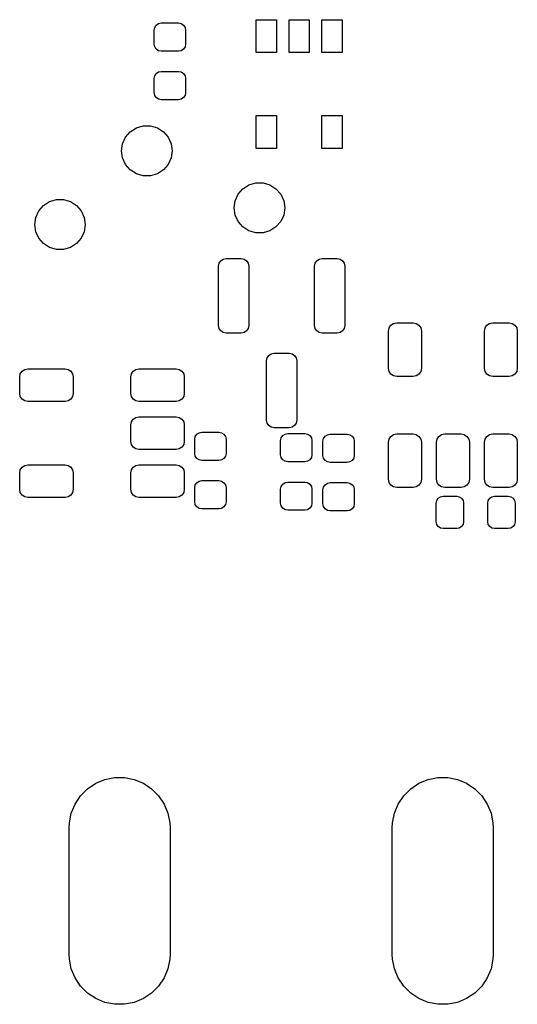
# Model space of a CAD drawing. Extents: x 123.6 to 185.8, y -113.3 to -69.
# Tile 4 of 4: x 175.9 to 185.8, y -113.3 to -93.8. Entities that reach past the tile are written whole.
import ezdxf

# ---------------------------------------------------------------- set-up
doc = ezdxf.new("R2010")
doc.units = 0
doc.layers.add('BLACK', color=7, linetype='CONTINUOUS')

msp = doc.modelspace()

# ---------------------------------------------------------------- linework, layer by layer
at = {"layer": 'BLACK', "linetype": 'CONTINUOUS'}
for p, q in [((178.576685, -94.026742), (178.587342, -93.973166)), ((178.587342, -93.973166), (178.61769, -93.927747)), ((178.61769, -93.927747), (178.663109, -93.897399)), ((178.663109, -93.897399), (178.716685, -93.886742)), ((178.716685, -93.886742), (179.056685, -93.886742)), ((179.056685, -93.886742), (179.110261, -93.897399)), ((179.110261, -93.897399), (179.15568, -93.927747)), ((179.15568, -93.927747), (179.186028, -93.973166)), ((179.186028, -93.973166), (179.196685, -94.026742)), ((180.596685, -94.471742), (180.596685, -93.821742)), ((180.596685, -93.821742), (180.996685, -93.821742)), ((180.996685, -93.821742), (180.996685, -94.471742)), ((181.246685, -94.471742), (181.246685, -93.821742)), ((181.246685, -93.821742), (181.646685, -93.821742)), ((181.646685, -93.821742), (181.646685, -94.471742)), ((181.896685, -94.471742), (181.896685, -93.821742)), ((181.896685, -93.821742), (182.296685, -93.821742)), ((182.296685, -93.821742), (182.296685, -94.471742)), ((178.576685, -94.306742), (178.576685, -94.026742)), ((179.196685, -94.026742), (179.196685, -94.306742)), ((178.587342, -94.360318), (178.576685, -94.306742)), ((178.61769, -94.405737), (178.587342, -94.360318)), ((179.186028, -94.360318), (179.15568, -94.405737)), ((179.196685, -94.306742), (179.186028, -94.360318)), ((178.663109, -94.436085), (178.61769, -94.405737)), ((178.716685, -94.446742), (178.663109, -94.436085)), ((179.056685, -94.446742), (178.716685, -94.446742)), ((179.110261, -94.436085), (179.056685, -94.446742)), ((179.15568, -94.405737), (179.110261, -94.436085)), ((180.996685, -94.471742), (180.596685, -94.471742)), ((181.646685, -94.471742), (181.246685, -94.471742)), ((182.296685, -94.471742), (181.896685, -94.471742)), ((178.576685, -94.986742), (178.587342, -94.933166)), ((178.587342, -94.933166), (178.61769, -94.887747)), ((178.61769, -94.887747), (178.663109, -94.857399)), ((178.663109, -94.857399), (178.716685, -94.846742)), ((178.716685, -94.846742), (179.056685, -94.846742)), ((179.056685, -94.846742), (179.110261, -94.857399)), ((179.110261, -94.857399), (179.15568, -94.887747)), ((179.15568, -94.887747), (179.186028, -94.933166)), ((179.186028, -94.933166), (179.196685, -94.986742)), ((178.576685, -95.266742), (178.576685, -94.986742)), ((179.196685, -94.986742), (179.196685, -95.266742)), ((178.587342, -95.320318), (178.576685, -95.266742)), ((178.61769, -95.365737), (178.587342, -95.320318)), ((178.663109, -95.396085), (178.61769, -95.365737)), ((179.15568, -95.365737), (179.110261, -95.396085)), ((179.186028, -95.320318), (179.15568, -95.365737)), ((179.196685, -95.266742), (179.186028, -95.320318)), ((178.716685, -95.406742), (178.663109, -95.396085)), ((179.056685, -95.406742), (178.716685, -95.406742)), ((179.110261, -95.396085), (179.056685, -95.406742)), ((180.596685, -96.371742), (180.596685, -95.721742)), ((180.596685, -95.721742), (180.996685, -95.721742)), ((180.996685, -95.721742), (180.996685, -96.371742)), ((181.896685, -96.371742), (181.896685, -95.721742)), ((181.896685, -95.721742), (182.296685, -95.721742)), ((182.296685, -95.721742), (182.296685, -96.371742)), ((178.222292, -95.965184), (178.358843, -95.925089)), ((178.358843, -95.925089), (178.501157, -95.925089)), ((178.501157, -95.925089), (178.637708, -95.965184)), ((177.950254, -96.279134), (178.009373, -96.14968)), ((178.009373, -96.14968), (178.10257, -96.042125)), ((178.10257, -96.042125), (178.222292, -95.965184)), ((178.637708, -95.965184), (178.75743, -96.042125)), ((178.75743, -96.042125), (178.850627, -96.14968)), ((178.850627, -96.14968), (178.909746, -96.279134)), ((177.93, -96.42), (177.950254, -96.279134)), ((178.909746, -96.279134), (178.93, -96.42)), ((177.950254, -96.560866), (177.93, -96.42)), ((178.93, -96.42), (178.909746, -96.560866)), ((180.996685, -96.371742), (180.596685, -96.371742)), ((182.296685, -96.371742), (181.896685, -96.371742)), ((178.009373, -96.69032), (177.950254, -96.560866)), ((178.10257, -96.797875), (178.009373, -96.69032)), ((178.850627, -96.69032), (178.75743, -96.797875)), ((178.909746, -96.560866), (178.850627, -96.69032)), ((178.222292, -96.874816), (178.10257, -96.797875)), ((178.358843, -96.914911), (178.222292, -96.874816)), ((178.501157, -96.914911), (178.358843, -96.914911)), ((178.637708, -96.874816), (178.501157, -96.914911)), ((178.75743, -96.797875), (178.637708, -96.874816)), ((180.33257, -97.172125), (180.452292, -97.095184)), ((180.452292, -97.095184), (180.588843, -97.055089)), ((180.588843, -97.055089), (180.731157, -97.055089)), ((180.731157, -97.055089), (180.867708, -97.095184)), ((180.867708, -97.095184), (180.98743, -97.172125)), ((180.180254, -97.409134), (180.239373, -97.27968)), ((180.239373, -97.27968), (180.33257, -97.172125)), ((180.98743, -97.172125), (181.080627, -97.27968)), ((181.080627, -97.27968), (181.139746, -97.409134)), ((176.289373, -97.60968), (176.38257, -97.502125)), ((176.38257, -97.502125), (176.502292, -97.425184)), ((176.502292, -97.425184), (176.638843, -97.385089)), ((176.638843, -97.385089), (176.781157, -97.385089)), ((176.781157, -97.385089), (176.917708, -97.425184)), ((176.917708, -97.425184), (177.03743, -97.502125)), ((177.03743, -97.502125), (177.130627, -97.60968)), ((180.16, -97.55), (180.180254, -97.409134)), ((181.139746, -97.409134), (181.16, -97.55)), ((176.230254, -97.739134), (176.289373, -97.60968)), ((177.130627, -97.60968), (177.189746, -97.739134)), ((180.180254, -97.690866), (180.16, -97.55)), ((180.239373, -97.82032), (180.180254, -97.690866)), ((181.139746, -97.690866), (181.080627, -97.82032)), ((181.16, -97.55), (181.139746, -97.690866)), ((176.21, -97.88), (176.230254, -97.739134)), ((176.230254, -98.020866), (176.21, -97.88)), ((177.189746, -97.739134), (177.21, -97.88)), ((177.21, -97.88), (177.189746, -98.020866)), ((180.33257, -97.927875), (180.239373, -97.82032)), ((181.080627, -97.82032), (180.98743, -97.927875)), ((176.289373, -98.15032), (176.230254, -98.020866)), ((177.189746, -98.020866), (177.130627, -98.15032)), ((180.452292, -98.004816), (180.33257, -97.927875)), ((180.588843, -98.044911), (180.452292, -98.004816)), ((180.731157, -98.044911), (180.588843, -98.044911)), ((180.867708, -98.004816), (180.731157, -98.044911)), ((180.98743, -97.927875), (180.867708, -98.004816)), ((176.38257, -98.257875), (176.289373, -98.15032)), ((176.502292, -98.334816), (176.38257, -98.257875)), ((177.03743, -98.257875), (176.917708, -98.334816)), ((177.130627, -98.15032), (177.03743, -98.257875)), ((176.638843, -98.374911), (176.502292, -98.334816)), ((176.781157, -98.374911), (176.638843, -98.374911)), ((176.917708, -98.334816), (176.781157, -98.374911)), ((179.85, -98.705), (179.861418, -98.647597)), ((179.861418, -98.647597), (179.893934, -98.598934)), ((179.893934, -98.598934), (179.942597, -98.566418)), ((179.942597, -98.566418), (180, -98.555)), ((180, -98.555), (180.3, -98.555)), ((180.3, -98.555), (180.357403, -98.566418)), ((180.357403, -98.566418), (180.406066, -98.598934)), ((180.406066, -98.598934), (180.438582, -98.647597)), ((180.438582, -98.647597), (180.45, -98.705)), ((181.75, -98.705), (181.761418, -98.647597)), ((181.761418, -98.647597), (181.793934, -98.598934)), ((181.793934, -98.598934), (181.842597, -98.566418)), ((181.842597, -98.566418), (181.9, -98.555)), ((181.9, -98.555), (182.2, -98.555)), ((182.2, -98.555), (182.257403, -98.566418)), ((182.257403, -98.566418), (182.306066, -98.598934)), ((182.306066, -98.598934), (182.338582, -98.647597)), ((182.338582, -98.647597), (182.35, -98.705)), ((179.85, -99.88), (179.85, -98.705)), ((180.45, -98.705), (180.45, -99.88)), ((181.75, -99.88), (181.75, -98.705)), ((182.35, -98.705), (182.35, -99.88)), ((183.26428, -99.875569), (183.316999, -99.840344)), ((183.316999, -99.840344), (183.379185, -99.827974)), ((183.379185, -99.827974), (183.704185, -99.827974)), ((183.704185, -99.827974), (183.766371, -99.840344)), ((183.766371, -99.840344), (183.81909, -99.875569)), ((185.16428, -99.875569), (185.216999, -99.840344)), ((185.216999, -99.840344), (185.279185, -99.827974)), ((185.279185, -99.827974), (185.604185, -99.827974)), ((185.604185, -99.827974), (185.666371, -99.840344)), ((185.666371, -99.840344), (185.71909, -99.875569)), ((179.861418, -99.937403), (179.85, -99.88)), ((179.893934, -99.986066), (179.861418, -99.937403)), ((179.942597, -100.018582), (179.893934, -99.986066)), ((180, -100.03), (179.942597, -100.018582)), ((180.3, -100.03), (180, -100.03)), ((180.357403, -100.018582), (180.3, -100.03)), ((180.406066, -99.986066), (180.357403, -100.018582)), ((180.438582, -99.937403), (180.406066, -99.986066)), ((180.45, -99.88), (180.438582, -99.937403)), ((181.761418, -99.937403), (181.75, -99.88)), ((181.793934, -99.986066), (181.761418, -99.937403)), ((181.842597, -100.018582), (181.793934, -99.986066)), ((181.9, -100.03), (181.842597, -100.018582)), ((182.2, -100.03), (181.9, -100.03)), ((182.257403, -100.018582), (182.2, -100.03)), ((182.306066, -99.986066), (182.257403, -100.018582)), ((182.338582, -99.937403), (182.306066, -99.986066)), ((182.35, -99.88), (182.338582, -99.937403)), ((183.216685, -99.990474), (183.229055, -99.928288)), ((183.216685, -100.725474), (183.216685, -99.990474)), ((183.229055, -99.928288), (183.26428, -99.875569)), ((183.81909, -99.875569), (183.854315, -99.928288)), ((183.854315, -99.928288), (183.866685, -99.990474)), ((183.866685, -99.990474), (183.866685, -100.725474)), ((185.116685, -99.990474), (185.129055, -99.928288)), ((185.116685, -100.725474), (185.116685, -99.990474)), ((185.129055, -99.928288), (185.16428, -99.875569)), ((185.71909, -99.875569), (185.754315, -99.928288)), ((185.754315, -99.928288), (185.766685, -99.990474)), ((185.766685, -99.990474), (185.766685, -100.725474)), ((180.843934, -100.473934), (180.892597, -100.441418)), ((180.892597, -100.441418), (180.95, -100.43)), ((180.95, -100.43), (181.25, -100.43)), ((181.25, -100.43), (181.307403, -100.441418)), ((181.307403, -100.441418), (181.356066, -100.473934)), ((180.8, -100.58), (180.811418, -100.522597)), ((180.8, -101.755), (180.8, -100.58)), ((180.811418, -100.522597), (180.843934, -100.473934)), ((181.356066, -100.473934), (181.388582, -100.522597)), ((181.388582, -100.522597), (181.4, -100.58)), ((181.4, -100.58), (181.4, -101.755)), ((175.924055, -100.837056), (175.95928, -100.784337)), ((175.95928, -100.784337), (176.011999, -100.749112)), ((176.011999, -100.749112), (176.074185, -100.736742)), ((176.074185, -100.736742), (176.809185, -100.736742)), ((176.809185, -100.736742), (176.871371, -100.749112)), ((176.871371, -100.749112), (176.92409, -100.784337)), ((176.92409, -100.784337), (176.959315, -100.837056)), ((178.124055, -100.837056), (178.15928, -100.784337)), ((178.15928, -100.784337), (178.211999, -100.749112)), ((178.211999, -100.749112), (178.274185, -100.736742)), ((178.274185, -100.736742), (179.009185, -100.736742)), ((179.009185, -100.736742), (179.071371, -100.749112)), ((179.071371, -100.749112), (179.12409, -100.784337)), ((179.12409, -100.784337), (179.159315, -100.837056)), ((183.229055, -100.78766), (183.216685, -100.725474)), ((183.26428, -100.840379), (183.229055, -100.78766)), ((183.854315, -100.78766), (183.81909, -100.840379)), ((183.866685, -100.725474), (183.854315, -100.78766)), ((185.129055, -100.78766), (185.116685, -100.725474)), ((185.16428, -100.840379), (185.129055, -100.78766)), ((185.754315, -100.78766), (185.71909, -100.840379)), ((185.766685, -100.725474), (185.754315, -100.78766)), ((175.911685, -100.899242), (175.924055, -100.837056)), ((175.911685, -101.224242), (175.911685, -100.899242)), ((176.959315, -100.837056), (176.971685, -100.899242)), ((176.971685, -100.899242), (176.971685, -101.224242)), ((178.111685, -100.899242), (178.124055, -100.837056)), ((178.111685, -101.224242), (178.111685, -100.899242)), ((179.159315, -100.837056), (179.171685, -100.899242)), ((179.171685, -100.899242), (179.171685, -101.224242)), ((183.316999, -100.875604), (183.26428, -100.840379)), ((183.379185, -100.887974), (183.316999, -100.875604)), ((183.704185, -100.887974), (183.379185, -100.887974)), ((183.766371, -100.875604), (183.704185, -100.887974)), ((183.81909, -100.840379), (183.766371, -100.875604)), ((185.216999, -100.875604), (185.16428, -100.840379)), ((185.279185, -100.887974), (185.216999, -100.875604)), ((185.604185, -100.887974), (185.279185, -100.887974)), ((185.666371, -100.875604), (185.604185, -100.887974)), ((185.71909, -100.840379), (185.666371, -100.875604)), ((175.924055, -101.286428), (175.911685, -101.224242)), ((175.95928, -101.339147), (175.924055, -101.286428)), ((176.011999, -101.374372), (175.95928, -101.339147)), ((176.074185, -101.386742), (176.011999, -101.374372)), ((176.809185, -101.386742), (176.074185, -101.386742)), ((176.871371, -101.374372), (176.809185, -101.386742)), ((176.92409, -101.339147), (176.871371, -101.374372)), ((176.959315, -101.286428), (176.92409, -101.339147)), ((176.971685, -101.224242), (176.959315, -101.286428)), ((178.124055, -101.286428), (178.111685, -101.224242)), ((178.15928, -101.339147), (178.124055, -101.286428)), ((178.211999, -101.374372), (178.15928, -101.339147)), ((178.274185, -101.386742), (178.211999, -101.374372)), ((179.009185, -101.386742), (178.274185, -101.386742)), ((179.071371, -101.374372), (179.009185, -101.386742)), ((179.12409, -101.339147), (179.071371, -101.374372)), ((179.159315, -101.286428), (179.12409, -101.339147)), ((179.171685, -101.224242), (179.159315, -101.286428)), ((178.111685, -101.849242), (178.124055, -101.787056)), ((178.124055, -101.787056), (178.15928, -101.734337)), ((178.15928, -101.734337), (178.211999, -101.699112)), ((178.211999, -101.699112), (178.274185, -101.686742)), ((178.274185, -101.686742), (179.009185, -101.686742)), ((179.009185, -101.686742), (179.071371, -101.699112)), ((179.071371, -101.699112), (179.12409, -101.734337)), ((179.12409, -101.734337), (179.159315, -101.787056)), ((179.159315, -101.787056), (179.171685, -101.849242)), ((180.811418, -101.812403), (180.8, -101.755)), ((181.4, -101.755), (181.388582, -101.812403)), ((178.111685, -102.174242), (178.111685, -101.849242)), ((179.171685, -101.849242), (179.171685, -102.174242)), ((179.41909, -102.032747), (179.464509, -102.002399)), ((179.464509, -102.002399), (179.518085, -101.991742)), ((179.518085, -101.991742), (179.858085, -101.991742)), ((179.858085, -101.991742), (179.911661, -102.002399)), ((179.911661, -102.002399), (179.95708, -102.032747)), ((180.843934, -101.861066), (180.811418, -101.812403)), ((180.892597, -101.893582), (180.843934, -101.861066)), ((180.95, -101.905), (180.892597, -101.893582)), ((181.25, -101.905), (180.95, -101.905)), ((181.307403, -101.893582), (181.25, -101.905)), ((181.356066, -101.861066), (181.307403, -101.893582)), ((181.388582, -101.812403), (181.356066, -101.861066)), ((178.124055, -102.236428), (178.111685, -102.174242)), ((179.171685, -102.174242), (179.159315, -102.236428)), ((179.378085, -102.131742), (179.388742, -102.078166)), ((179.378085, -102.411742), (179.378085, -102.131742)), ((179.388742, -102.078166), (179.41909, -102.032747)), ((179.95708, -102.032747), (179.987428, -102.078166)), ((179.987428, -102.078166), (179.998085, -102.131742)), ((179.998085, -102.131742), (179.998085, -102.411742)), ((181.08, -102.16), (181.090657, -102.106424)), ((181.08, -102.44), (181.08, -102.16)), ((181.090657, -102.106424), (181.121005, -102.061005)), ((181.121005, -102.061005), (181.166424, -102.030657)), ((181.166424, -102.030657), (181.22, -102.02)), ((181.22, -102.02), (181.56, -102.02)), ((181.56, -102.02), (181.613576, -102.030657)), ((181.613576, -102.030657), (181.658995, -102.061005)), ((181.658995, -102.061005), (181.689343, -102.106424)), ((181.689343, -102.106424), (181.7, -102.16)), ((181.7, -102.16), (181.7, -102.44)), ((181.918085, -102.171742), (181.928742, -102.118166)), ((181.918085, -102.451742), (181.918085, -102.171742)), ((181.928742, -102.118166), (181.95909, -102.072747)), ((181.95909, -102.072747), (182.004509, -102.042399)), ((182.004509, -102.042399), (182.058085, -102.031742)), ((182.058085, -102.031742), (182.398085, -102.031742)), ((182.398085, -102.031742), (182.451661, -102.042399)), ((182.451661, -102.042399), (182.49708, -102.072747)), ((182.49708, -102.072747), (182.527428, -102.118166)), ((182.527428, -102.118166), (182.538085, -102.171742)), ((182.538085, -102.171742), (182.538085, -102.451742)), ((183.216685, -102.190474), (183.229055, -102.128288)), ((183.216685, -102.925474), (183.216685, -102.190474)), ((183.229055, -102.128288), (183.26428, -102.075569)), ((183.26428, -102.075569), (183.316999, -102.040344)), ((183.316999, -102.040344), (183.379185, -102.027974)), ((183.379185, -102.027974), (183.704185, -102.027974)), ((183.704185, -102.027974), (183.766371, -102.040344)), ((183.766371, -102.040344), (183.81909, -102.075569)), ((183.81909, -102.075569), (183.854315, -102.128288)), ((183.854315, -102.128288), (183.866685, -102.190474)), ((183.866685, -102.190474), (183.866685, -102.925474)), ((184.166685, -102.190474), (184.179055, -102.128288)), ((184.166685, -102.925474), (184.166685, -102.190474)), ((184.179055, -102.128288), (184.21428, -102.075569)), ((184.21428, -102.075569), (184.266999, -102.040344)), ((184.266999, -102.040344), (184.329185, -102.027974)), ((184.329185, -102.027974), (184.654185, -102.027974)), ((184.654185, -102.027974), (184.716371, -102.040344)), ((184.716371, -102.040344), (184.76909, -102.075569)), ((184.76909, -102.075569), (184.804315, -102.128288)), ((184.804315, -102.128288), (184.816685, -102.190474)), ((184.816685, -102.190474), (184.816685, -102.925474)), ((185.116685, -102.190474), (185.129055, -102.128288)), ((185.116685, -102.925474), (185.116685, -102.190474)), ((185.129055, -102.128288), (185.16428, -102.075569)), ((185.16428, -102.075569), (185.216999, -102.040344)), ((185.216999, -102.040344), (185.279185, -102.027974)), ((185.279185, -102.027974), (185.604185, -102.027974)), ((185.604185, -102.027974), (185.666371, -102.040344)), ((185.666371, -102.040344), (185.71909, -102.075569)), ((185.71909, -102.075569), (185.754315, -102.128288)), ((185.754315, -102.128288), (185.766685, -102.190474)), ((185.766685, -102.190474), (185.766685, -102.925474)), ((178.15928, -102.289147), (178.124055, -102.236428)), ((178.211999, -102.324372), (178.15928, -102.289147)), ((178.274185, -102.336742), (178.211999, -102.324372)), ((179.009185, -102.336742), (178.274185, -102.336742)), ((179.071371, -102.324372), (179.009185, -102.336742)), ((179.12409, -102.289147), (179.071371, -102.324372)), ((179.159315, -102.236428), (179.12409, -102.289147)), ((179.388742, -102.465318), (179.378085, -102.411742)), ((179.41909, -102.510737), (179.388742, -102.465318)), ((179.464509, -102.541085), (179.41909, -102.510737)), ((179.518085, -102.551742), (179.464509, -102.541085)), ((179.858085, -102.551742), (179.518085, -102.551742)), ((179.911661, -102.541085), (179.858085, -102.551742)), ((179.95708, -102.510737), (179.911661, -102.541085)), ((179.987428, -102.465318), (179.95708, -102.510737)), ((179.998085, -102.411742), (179.987428, -102.465318)), ((181.090657, -102.493576), (181.08, -102.44)), ((181.121005, -102.538995), (181.090657, -102.493576)), ((181.166424, -102.569343), (181.121005, -102.538995)), ((181.22, -102.58), (181.166424, -102.569343)), ((181.56, -102.58), (181.22, -102.58)), ((181.613576, -102.569343), (181.56, -102.58)), ((181.658995, -102.538995), (181.613576, -102.569343)), ((181.689343, -102.493576), (181.658995, -102.538995)), ((181.7, -102.44), (181.689343, -102.493576)), ((181.928742, -102.505318), (181.918085, -102.451742)), ((181.95909, -102.550737), (181.928742, -102.505318)), ((182.004509, -102.581085), (181.95909, -102.550737)), ((182.058085, -102.591742), (182.004509, -102.581085)), ((182.451661, -102.581085), (182.398085, -102.591742)), ((182.49708, -102.550737), (182.451661, -102.581085)), ((182.527428, -102.505318), (182.49708, -102.550737)), ((182.538085, -102.451742), (182.527428, -102.505318)), ((175.911685, -102.799242), (175.924055, -102.737056)), ((175.924055, -102.737056), (175.95928, -102.684337)), ((175.95928, -102.684337), (176.011999, -102.649112)), ((176.011999, -102.649112), (176.074185, -102.636742)), ((176.074185, -102.636742), (176.809185, -102.636742)), ((176.809185, -102.636742), (176.871371, -102.649112)), ((176.871371, -102.649112), (176.92409, -102.684337)), ((176.92409, -102.684337), (176.959315, -102.737056)), ((176.959315, -102.737056), (176.971685, -102.799242)), ((178.111685, -102.799242), (178.124055, -102.737056)), ((178.124055, -102.737056), (178.15928, -102.684337)), ((178.15928, -102.684337), (178.211999, -102.649112)), ((178.211999, -102.649112), (178.274185, -102.636742)), ((178.274185, -102.636742), (179.009185, -102.636742)), ((179.009185, -102.636742), (179.071371, -102.649112)), ((179.071371, -102.649112), (179.12409, -102.684337)), ((179.12409, -102.684337), (179.159315, -102.737056)), ((179.159315, -102.737056), (179.171685, -102.799242)), ((182.398085, -102.591742), (182.058085, -102.591742)), ((175.911685, -103.124242), (175.911685, -102.799242)), ((176.971685, -102.799242), (176.971685, -103.124242)), ((178.111685, -103.124242), (178.111685, -102.799242)), ((179.171685, -102.799242), (179.171685, -103.124242)), ((179.41909, -102.992747), (179.464509, -102.962399)), ((179.464509, -102.962399), (179.518085, -102.951742)), ((179.518085, -102.951742), (179.858085, -102.951742)), ((179.858085, -102.951742), (179.911661, -102.962399)), ((179.911661, -102.962399), (179.95708, -102.992747)), ((183.229055, -102.98766), (183.216685, -102.925474)), ((183.866685, -102.925474), (183.854315, -102.98766)), ((184.179055, -102.98766), (184.166685, -102.925474)), ((184.816685, -102.925474), (184.804315, -102.98766)), ((185.129055, -102.98766), (185.116685, -102.925474)), ((185.766685, -102.925474), (185.754315, -102.98766)), ((175.924055, -103.186428), (175.911685, -103.124242)), ((176.971685, -103.124242), (176.959315, -103.186428)), ((178.124055, -103.186428), (178.111685, -103.124242)), ((179.171685, -103.124242), (179.159315, -103.186428)), ((179.378085, -103.091742), (179.388742, -103.038166)), ((179.378085, -103.371742), (179.378085, -103.091742)), ((179.388742, -103.038166), (179.41909, -102.992747)), ((179.95708, -102.992747), (179.987428, -103.038166)), ((179.987428, -103.038166), (179.998085, -103.091742)), ((179.998085, -103.091742), (179.998085, -103.371742)), ((181.08, -103.12), (181.090657, -103.066424)), ((181.08, -103.4), (181.08, -103.12)), ((181.090657, -103.066424), (181.121005, -103.021005)), ((181.121005, -103.021005), (181.166424, -102.990657)), ((181.166424, -102.990657), (181.22, -102.98)), ((181.22, -102.98), (181.56, -102.98)), ((181.56, -102.98), (181.613576, -102.990657)), ((181.613576, -102.990657), (181.658995, -103.021005)), ((181.658995, -103.021005), (181.689343, -103.066424)), ((181.689343, -103.066424), (181.7, -103.12)), ((181.7, -103.12), (181.7, -103.4)), ((181.918085, -103.131742), (181.928742, -103.078166)), ((181.918085, -103.411742), (181.918085, -103.131742)), ((181.928742, -103.078166), (181.95909, -103.032747)), ((181.95909, -103.032747), (182.004509, -103.002399)), ((182.004509, -103.002399), (182.058085, -102.991742)), ((182.058085, -102.991742), (182.398085, -102.991742)), ((182.398085, -102.991742), (182.451661, -103.002399)), ((182.451661, -103.002399), (182.49708, -103.032747)), ((182.49708, -103.032747), (182.527428, -103.078166)), ((182.527428, -103.078166), (182.538085, -103.131742)), ((182.538085, -103.131742), (182.538085, -103.411742)), ((183.26428, -103.040379), (183.229055, -102.98766)), ((183.316999, -103.075604), (183.26428, -103.040379)), ((183.379185, -103.087974), (183.316999, -103.075604)), ((183.704185, -103.087974), (183.379185, -103.087974)), ((183.766371, -103.075604), (183.704185, -103.087974)), ((183.81909, -103.040379), (183.766371, -103.075604)), ((183.854315, -102.98766), (183.81909, -103.040379)), ((184.21428, -103.040379), (184.179055, -102.98766)), ((184.266999, -103.075604), (184.21428, -103.040379)), ((184.329185, -103.087974), (184.266999, -103.075604)), ((184.654185, -103.087974), (184.329185, -103.087974)), ((184.716371, -103.075604), (184.654185, -103.087974)), ((184.76909, -103.040379), (184.716371, -103.075604)), ((184.804315, -102.98766), (184.76909, -103.040379)), ((185.16428, -103.040379), (185.129055, -102.98766)), ((185.216999, -103.075604), (185.16428, -103.040379)), ((185.279185, -103.087974), (185.216999, -103.075604)), ((185.604185, -103.087974), (185.279185, -103.087974)), ((185.666371, -103.075604), (185.604185, -103.087974)), ((185.71909, -103.040379), (185.666371, -103.075604)), ((185.754315, -102.98766), (185.71909, -103.040379)), ((175.95928, -103.239147), (175.924055, -103.186428)), ((176.011999, -103.274372), (175.95928, -103.239147)), ((176.074185, -103.286742), (176.011999, -103.274372)), ((176.809185, -103.286742), (176.074185, -103.286742)), ((176.871371, -103.274372), (176.809185, -103.286742)), ((176.92409, -103.239147), (176.871371, -103.274372)), ((176.959315, -103.186428), (176.92409, -103.239147)), ((178.15928, -103.239147), (178.124055, -103.186428)), ((178.211999, -103.274372), (178.15928, -103.239147)), ((178.274185, -103.286742), (178.211999, -103.274372)), ((179.009185, -103.286742), (178.274185, -103.286742)), ((179.071371, -103.274372), (179.009185, -103.286742)), ((179.12409, -103.239147), (179.071371, -103.274372)), ((179.159315, -103.186428), (179.12409, -103.239147)), ((184.161685, -103.396742), (184.171961, -103.34508)), ((184.171961, -103.34508), (184.201226, -103.301283)), ((184.201226, -103.301283), (184.245023, -103.272018)), ((184.245023, -103.272018), (184.296685, -103.261742)), ((184.296685, -103.261742), (184.566685, -103.261742)), ((184.566685, -103.261742), (184.618347, -103.272018)), ((184.618347, -103.272018), (184.662144, -103.301283)), ((184.662144, -103.301283), (184.691409, -103.34508)), ((184.691409, -103.34508), (184.701685, -103.396742)), ((185.181685, -103.396742), (185.191961, -103.34508)), ((185.191961, -103.34508), (185.221226, -103.301283)), ((185.221226, -103.301283), (185.265023, -103.272018)), ((185.265023, -103.272018), (185.316685, -103.261742)), ((185.316685, -103.261742), (185.586685, -103.261742)), ((185.586685, -103.261742), (185.638347, -103.272018)), ((185.638347, -103.272018), (185.682144, -103.301283)), ((185.682144, -103.301283), (185.711409, -103.34508)), ((185.711409, -103.34508), (185.721685, -103.396742)), ((179.388742, -103.425318), (179.378085, -103.371742)), ((179.41909, -103.470737), (179.388742, -103.425318)), ((179.464509, -103.501085), (179.41909, -103.470737)), ((179.518085, -103.511742), (179.464509, -103.501085)), ((179.858085, -103.511742), (179.518085, -103.511742)), ((179.911661, -103.501085), (179.858085, -103.511742)), ((179.95708, -103.470737), (179.911661, -103.501085)), ((179.987428, -103.425318), (179.95708, -103.470737)), ((179.998085, -103.371742), (179.987428, -103.425318)), ((181.090657, -103.453576), (181.08, -103.4)), ((181.121005, -103.498995), (181.090657, -103.453576)), ((181.166424, -103.529343), (181.121005, -103.498995)), ((181.22, -103.54), (181.166424, -103.529343)), ((181.56, -103.54), (181.22, -103.54)), ((181.613576, -103.529343), (181.56, -103.54)), ((181.658995, -103.498995), (181.613576, -103.529343)), ((181.689343, -103.453576), (181.658995, -103.498995)), ((181.7, -103.4), (181.689343, -103.453576)), ((181.928742, -103.465318), (181.918085, -103.411742)), ((181.95909, -103.510737), (181.928742, -103.465318)), ((182.004509, -103.541085), (181.95909, -103.510737)), ((182.058085, -103.551742), (182.004509, -103.541085)), ((182.398085, -103.551742), (182.058085, -103.551742)), ((182.451661, -103.541085), (182.398085, -103.551742)), ((182.49708, -103.510737), (182.451661, -103.541085)), ((182.527428, -103.465318), (182.49708, -103.510737)), ((182.538085, -103.411742), (182.527428, -103.465318)), ((184.161685, -103.766742), (184.161685, -103.396742)), ((184.701685, -103.396742), (184.701685, -103.766742)), ((185.181685, -103.766742), (185.181685, -103.396742)), ((185.721685, -103.396742), (185.721685, -103.766742)), ((184.171961, -103.818404), (184.161685, -103.766742)), ((184.201226, -103.862201), (184.171961, -103.818404)), ((184.245023, -103.891466), (184.201226, -103.862201)), ((184.296685, -103.901742), (184.245023, -103.891466)), ((184.566685, -103.901742), (184.296685, -103.901742)), ((184.618347, -103.891466), (184.566685, -103.901742)), ((184.662144, -103.862201), (184.618347, -103.891466)), ((184.691409, -103.818404), (184.662144, -103.862201)), ((184.701685, -103.766742), (184.691409, -103.818404)), ((185.191961, -103.818404), (185.181685, -103.766742)), ((185.221226, -103.862201), (185.191961, -103.818404)), ((185.265023, -103.891466), (185.221226, -103.862201)), ((185.316685, -103.901742), (185.265023, -103.891466)), ((185.586685, -103.901742), (185.316685, -103.901742)), ((185.638347, -103.891466), (185.586685, -103.901742)), ((185.682144, -103.862201), (185.638347, -103.891466)), ((185.711409, -103.818404), (185.682144, -103.862201)), ((185.721685, -103.766742), (185.711409, -103.818404)), ((177.255607, -109.05699), (177.418603, -108.948079)), ((177.418603, -108.948079), (177.599715, -108.87306)), ((177.599715, -108.87306), (177.791983, -108.834815)), ((177.791983, -108.834815), (177.988017, -108.834815)), ((177.988017, -108.834815), (178.180285, -108.87306)), ((178.180285, -108.87306), (178.361397, -108.948079)), ((178.361397, -108.948079), (178.524393, -109.05699)), ((183.655607, -109.05699), (183.818603, -108.948079)), ((183.818603, -108.948079), (183.999715, -108.87306)), ((183.999715, -108.87306), (184.191983, -108.834815)), ((184.191983, -108.834815), (184.388017, -108.834815)), ((184.388017, -108.834815), (184.580285, -108.87306)), ((184.580285, -108.87306), (184.761397, -108.948079)), ((184.761397, -108.948079), (184.924393, -109.05699)), ((177.008079, -109.358603), (177.11699, -109.195607)), ((177.11699, -109.195607), (177.255607, -109.05699)), ((178.524393, -109.05699), (178.66301, -109.195607)), ((178.66301, -109.195607), (178.771921, -109.358603)), ((183.408079, -109.358603), (183.51699, -109.195607)), ((183.51699, -109.195607), (183.655607, -109.05699)), ((184.924393, -109.05699), (185.06301, -109.195607)), ((185.06301, -109.195607), (185.171921, -109.358603)), ((176.93306, -109.539715), (177.008079, -109.358603)), ((178.771921, -109.358603), (178.84694, -109.539715)), ((183.33306, -109.539715), (183.408079, -109.358603)), ((185.171921, -109.358603), (185.24694, -109.539715)), ((176.894815, -109.731983), (176.93306, -109.539715)), ((178.84694, -109.539715), (178.885185, -109.731983)), ((183.294815, -109.731983), (183.33306, -109.539715)), ((185.24694, -109.539715), (185.285185, -109.731983)), ((176.89, -109.83), (176.894815, -109.731983)), ((178.885185, -109.731983), (178.89, -109.83)), ((183.29, -109.83), (183.294815, -109.731983)), ((185.285185, -109.731983), (185.29, -109.83)), ((176.89, -112.33), (176.89, -109.83)), ((178.89, -109.83), (178.89, -112.33)), ((183.29, -112.33), (183.29, -109.83)), ((185.29, -109.83), (185.29, -112.33)), ((176.894815, -112.428017), (176.89, -112.33)), ((178.89, -112.33), (178.885185, -112.428017)), ((183.294815, -112.428017), (183.29, -112.33)), ((185.29, -112.33), (185.285185, -112.428017)), ((176.93306, -112.620285), (176.894815, -112.428017)), ((178.885185, -112.428017), (178.84694, -112.620285)), ((183.33306, -112.620285), (183.294815, -112.428017)), ((185.285185, -112.428017), (185.24694, -112.620285)), ((177.008079, -112.801397), (176.93306, -112.620285)), ((178.84694, -112.620285), (178.771921, -112.801397)), ((183.408079, -112.801397), (183.33306, -112.620285)), ((185.24694, -112.620285), (185.171921, -112.801397)), ((177.11699, -112.964393), (177.008079, -112.801397)), ((178.771921, -112.801397), (178.66301, -112.964393)), ((183.51699, -112.964393), (183.408079, -112.801397)), ((185.171921, -112.801397), (185.06301, -112.964393)), ((177.255607, -113.10301), (177.11699, -112.964393)), ((177.418603, -113.211921), (177.255607, -113.10301)), ((178.524393, -113.10301), (178.361397, -113.211921)), ((178.66301, -112.964393), (178.524393, -113.10301)), ((183.655607, -113.10301), (183.51699, -112.964393)), ((183.818603, -113.211921), (183.655607, -113.10301)), ((184.924393, -113.10301), (184.761397, -113.211921)), ((185.06301, -112.964393), (184.924393, -113.10301)), ((177.599715, -113.28694), (177.418603, -113.211921)), ((177.791983, -113.325185), (177.599715, -113.28694)), ((178.180285, -113.28694), (177.988017, -113.325185)), ((178.361397, -113.211921), (178.180285, -113.28694)), ((183.999715, -113.28694), (183.818603, -113.211921)), ((184.191983, -113.325185), (183.999715, -113.28694)), ((184.580285, -113.28694), (184.388017, -113.325185)), ((184.761397, -113.211921), (184.580285, -113.28694)), ((177.988017, -113.325185), (177.791983, -113.325185)), ((184.388017, -113.325185), (184.191983, -113.325185))]:
    msp.add_line(p, q, dxfattribs=at)

doc.saveas('drawing.dxf')
